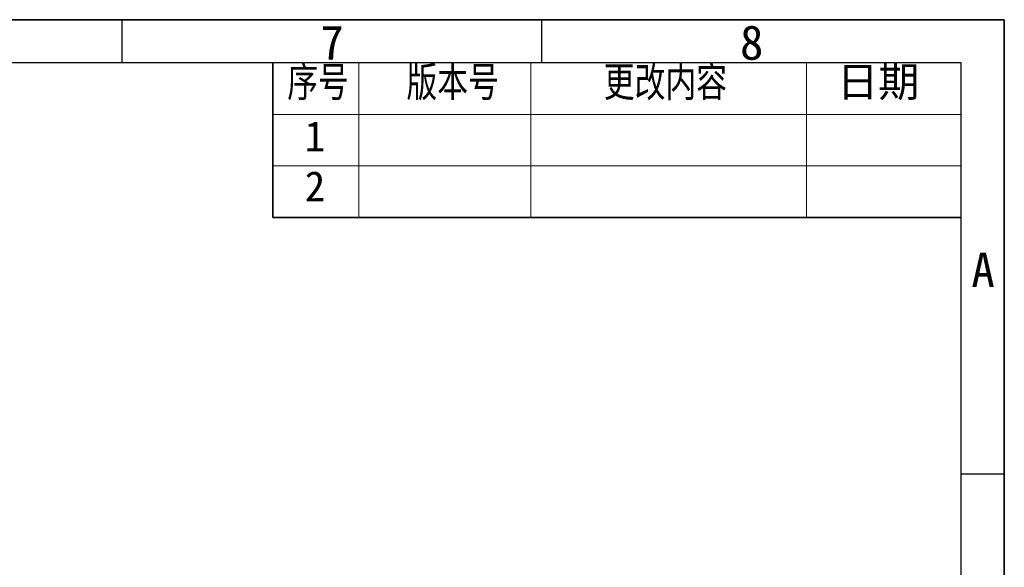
# Model space of a CAD drawing. Header units: millimetres. Extents: x 0 to 423, y 0 to 297.
# Tile 41 of 41: x 306 to 420, y 233 to 297. Entities that reach past the tile are written whole.
import ezdxf

# ---------------------------------------------------------------- set-up
doc = ezdxf.new("R2010")
doc.units = ezdxf.units.MM
doc.styles.add('SLDTEXTSTYLE1', font='SIMSUN.TTC')
doc.styles.add('SLDTEXTSTYLE14', font='仿宋_GB2312', dxfattribs={"width": 0.75, "bigfont": 'bigfont'})
doc.styles.add('SLDTEXTSTYLE2', font='仿宋_GB2312')
doc.styles.add('SLDTEXTSTYLE3', font='仿宋_GB2312', dxfattribs={"bigfont": 'bigfont'})

# ---------------------------------------------------------------- blocks, each defined once
blk = doc.blocks.new('SW_NOTE_0_6')
at = {"color": 0, "linetype": 'Continuous', "lineweight": 18, "insert": (1.19, 4.65), "char_height": 4, "attachment_point": 2, "style": 'SLDTEXTSTYLE1'}
blk.add_mtext('A', dxfattribs=at)
blk = doc.blocks.new('SW_NOTE_0_18')
at = {"color": 0, "linetype": 'Continuous', "lineweight": 18, "insert": (1.19, 4.65), "char_height": 4, "attachment_point": 2, "style": 'SLDTEXTSTYLE1'}
blk.add_mtext('7', dxfattribs=at)
blk = doc.blocks.new('SW_NOTE_0_19')
at = {"color": 0, "linetype": 'Continuous', "lineweight": 18, "insert": (1.19, 4.65), "char_height": 4, "attachment_point": 2, "style": 'SLDTEXTSTYLE1'}
blk.add_mtext('8', dxfattribs=at)
blk = doc.blocks.new('GB_A3_A')
at = {"color": 3, "lineweight": 35, "true_color": 0x00ff00}
for p, q in [((0, 297), (420, 297)), ((420, 297), (420, 0))]:
    blk.add_line(p, q, dxfattribs=at)
at = {"color": 1, "lineweight": 25}
for p, q in [((317.5, 292), (317.5, 297)), ((366.25, 292), (366.25, 297)), ((420, 244.17), (415, 244.17))]:
    blk.add_line(p, q, dxfattribs=at)
at = {"color": 3, "true_color": 0x00ff00}
blk.add_line((420, 297), (410, 297), dxfattribs=at)
blk.add_line((420, 287), (420, 297))
at = {"lineweight": 25}
for p, q in [((415, 292), (25, 292)), ((415, 5), (415, 292))]:
    blk.add_line(p, q, dxfattribs=at)
at = {"color": 190, "linetype": 'Continuous', "lineweight": 18, "true_color": 0x8000ff}
for name, p in [('SW_NOTE_0_18', (340.71, 291.7)), ('SW_NOTE_0_19', (389.46, 291.7)), ('SW_NOTE_0_6', (416.34, 265.28))]:
    blk.add_blockref(name, p, dxfattribs=at)

msp = doc.modelspace()

# ---------------------------------------------------------------- linework, layer by layer
at = {"color": 7, "linetype": 'Continuous', "lineweight": 35}
for p, q in [((335, 292), (335, 274)), ((335, 274), (415, 274))]:
    msp.add_line(p, q, dxfattribs=at)
at = {"color": 7, "linetype": 'Continuous', "lineweight": 18}
for p, q in [((345, 292), (345, 274)), ((365, 292), (365, 274)), ((397, 292), (397, 274)), ((335, 286), (415, 286)), ((335, 280), (415, 280))]:
    msp.add_line(p, q, dxfattribs=at)

# ---------------------------------------------------------------- block references
at = {"color": 7, "linetype": 'Continuous'}
msp.add_blockref('GB_A3_A', (0, 0), dxfattribs=at)

# ---------------------------------------------------------------- texts
at = {"color": 7, "linetype": 'Continuous', "lineweight": 0, "char_height": 3.5, "attachment_point": 1}
for s, insert, style in [('序号', (336.6808, 291.5393), 'SLDTEXTSTYLE14'), ('版本号', (350.5358, 291.5393), 'SLDTEXTSTYLE14'), (' 更改内容', (371.6764, 291.5393), 'SLDTEXTSTYLE14'), ('日期', (400.5799, 291.5393), 'SLDTEXTSTYLE3'), ('1', (338.7152, 285.2061), 'SLDTEXTSTYLE2'), ('2', (338.7152, 279.3963), 'SLDTEXTSTYLE2')]:
    msp.add_mtext(s, dxfattribs=dict(at, insert=insert, style=style))

doc.saveas('drawing.dxf')
